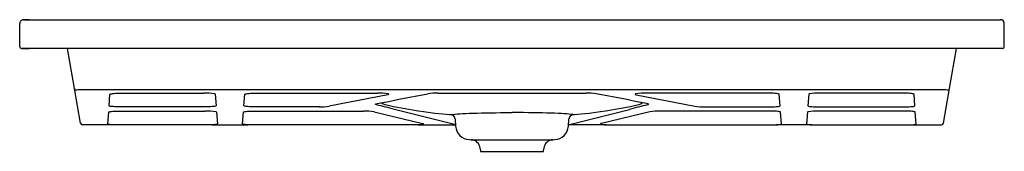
# Model space of a CAD drawing. Header units: millimetres. Extents: x 4655.06 to 4656.09, y 2623.59 to 2623.73.
import ezdxf

# ---------------------------------------------------------------- set-up
doc = ezdxf.new("R2010")
doc.units = ezdxf.units.MM
doc.layers.add('SANINDUSA', color=3, linetype='Continuous')

msp = doc.modelspace()

# ---------------------------------------------------------------- linework, layer by layer
at = {"layer": 'SANINDUSA'}
for p, q in [((4656.0267, 2623.7294), (4656.0767, 2623.7294)), ((4655.0567, 2623.7014), (4655.0567, 2623.7254)), ((4656.0867, 2623.7014), (4656.0867, 2623.7254)), ((4656.0767, 2623.6994), (4655.0587, 2623.6994)), ((4655.0587, 2623.6994), (4655.0667, 2623.6994)), ((4655.114, 2623.6573), (4655.1066, 2623.6994)), ((4656.0294, 2623.6573), (4656.0368, 2623.6994)), ((4656.0847, 2623.6994), (4656.0767, 2623.6994)), ((4655.1204, 2623.6211), (4655.114, 2623.6573)), ((4656.023, 2623.6211), (4656.0294, 2623.6573)), ((4656.0245, 2623.6559), (4655.1189, 2623.6559)), ((4655.1502, 2623.6393), (4655.1511, 2623.6514)), ((4655.1631, 2623.6525), (4655.2493, 2623.6525)), ((4655.2613, 2623.6514), (4655.2622, 2623.6393)), ((4655.2912, 2623.6393), (4655.2921, 2623.6514)), ((4655.3041, 2623.6525), (4655.431, 2623.6525)), ((4655.4419, 2623.6509), (4655.3805, 2623.6388)), ((4655.4534, 2623.6461), (4655.4836, 2623.6519)), ((4655.4944, 2623.6525), (4655.649, 2623.6525)), ((4655.69, 2623.6461), (4655.6597, 2623.6519)), ((4655.7015, 2623.6509), (4655.7629, 2623.6388)), ((4655.8393, 2623.6525), (4655.7124, 2623.6525)), ((4655.8522, 2623.6393), (4655.8513, 2623.6514)), ((4655.8821, 2623.6514), (4655.8812, 2623.6393)), ((4655.9803, 2623.6525), (4655.8941, 2623.6525)), ((4655.9932, 2623.6393), (4655.9923, 2623.6514)), ((4655.2503, 2623.6381), (4655.1621, 2623.6381)), ((4655.3698, 2623.6381), (4655.3031, 2623.6381)), ((4655.4487, 2623.6451), (4655.4534, 2623.6461)), ((4655.6947, 2623.6451), (4655.69, 2623.6461)), ((4655.7736, 2623.6381), (4655.8403, 2623.6381)), ((4655.8931, 2623.6381), (4655.9813, 2623.6381)), ((4655.1489, 2623.6204), (4655.1498, 2623.6326)), ((4655.1618, 2623.6338), (4655.2506, 2623.6338)), ((4655.2626, 2623.6326), (4655.2635, 2623.6204)), ((4655.2899, 2623.6204), (4655.2908, 2623.6326)), ((4655.3028, 2623.6338), (4655.4163, 2623.6338)), ((4655.4275, 2623.633), (4655.4781, 2623.6208)), ((4655.4516, 2623.6346), (4655.4487, 2623.6354)), ((4655.51, 2623.62), (4655.4516, 2623.6346)), ((4655.6334, 2623.62), (4655.6918, 2623.6346)), ((4655.7159, 2623.633), (4655.6652, 2623.6208)), ((4655.6918, 2623.6346), (4655.6947, 2623.6354)), ((4655.8406, 2623.6338), (4655.7271, 2623.6338)), ((4655.8535, 2623.6204), (4655.8526, 2623.6326)), ((4655.8808, 2623.6326), (4655.8799, 2623.6204)), ((4655.9816, 2623.6338), (4655.8928, 2623.6338)), ((4655.9945, 2623.6204), (4655.9936, 2623.6326)), ((4655.1544, 2623.6194), (4655.1224, 2623.6194)), ((4655.1608, 2623.6194), (4655.1544, 2623.6194)), ((4655.2516, 2623.6194), (4655.1608, 2623.6194)), ((4655.258, 2623.6194), (4655.2516, 2623.6194)), ((4655.258, 2623.6194), (4655.2954, 2623.6194)), ((4655.3018, 2623.6194), (4655.2954, 2623.6194)), ((4655.4671, 2623.6194), (4655.3018, 2623.6194)), ((4655.4736, 2623.6194), (4655.4671, 2623.6194)), ((4655.4736, 2623.6194), (4655.5126, 2623.6194)), ((4655.5123, 2623.6253), (4655.5127, 2623.6181)), ((4655.6307, 2623.6181), (4655.6311, 2623.6253)), ((4655.6698, 2623.6194), (4655.6307, 2623.6194)), ((4655.6698, 2623.6194), (4655.6762, 2623.6194)), ((4655.6762, 2623.6194), (4655.8416, 2623.6194)), ((4655.8416, 2623.6194), (4655.848, 2623.6194)), ((4655.8854, 2623.6194), (4655.848, 2623.6194)), ((4655.8854, 2623.6194), (4655.8918, 2623.6194)), ((4655.8918, 2623.6194), (4655.9826, 2623.6194)), ((4655.9826, 2623.6194), (4655.989, 2623.6194)), ((4655.989, 2623.6194), (4656.021, 2623.6194)), ((4655.527, 2623.6039), (4655.5289, 2623.6038)), ((4655.5289, 2623.6038), (4655.6145, 2623.6038)), ((4655.6145, 2623.6038), (4655.6164, 2623.6039)), ((4655.5384, 2623.5947), (4655.5387, 2623.5916)), ((4655.5387, 2623.5916), (4655.6047, 2623.5916)), ((4655.6047, 2623.5916), (4655.605, 2623.5947))]:
    msp.add_line(p, q, dxfattribs=at)
for points in [[(4655.0606, 2623.7294), (4655.1247, 2623.7294), (4655.1407, 2623.7294), (4655.1727, 2623.7294), (4655.3007, 2623.7294), (4655.5717, 2623.7294)], [(4655.0667, 2623.7294), (4655.0655, 2623.7294), (4655.0644, 2623.7294), (4655.0634, 2623.7294), (4655.0625, 2623.7294), (4655.0617, 2623.7294), (4655.0612, 2623.7294), (4655.0608, 2623.7294), (4655.0607, 2623.7294)], [(4655.5717, 2623.7294), (4655.5797, 2623.7294), (4655.5957, 2623.7294), (4655.6597, 2623.7294), (4655.9157, 2623.7294), (4656.0267, 2623.7294)], [(4656.0767, 2623.7294), (4656.0779, 2623.7294), (4656.079, 2623.7294), (4656.08, 2623.7294), (4656.0809, 2623.7294), (4656.0817, 2623.7294), (4656.0822, 2623.7294), (4656.0826, 2623.7294), (4656.0827, 2623.7294)], [(4655.1511, 2623.6514), (4655.1513, 2623.6516), (4655.1518, 2623.6518), (4655.1527, 2623.6519), (4655.1539, 2623.6521), (4655.1554, 2623.6522), (4655.1571, 2623.6524), (4655.159, 2623.6524), (4655.161, 2623.6525), (4655.1631, 2623.6525)], [(4655.2921, 2623.6514), (4655.2923, 2623.6516), (4655.2928, 2623.6518), (4655.2937, 2623.6519), (4655.2949, 2623.6521), (4655.2964, 2623.6522), (4655.2981, 2623.6524), (4655.3, 2623.6524), (4655.302, 2623.6525), (4655.3041, 2623.6525)], [(4655.4422, 2623.6518), (4655.4426, 2623.6517), (4655.443, 2623.6515), (4655.443, 2623.6513), (4655.4426, 2623.6511), (4655.4419, 2623.6509)], [(4655.7011, 2623.6518), (4655.7008, 2623.6517), (4655.7004, 2623.6515), (4655.7004, 2623.6513), (4655.7007, 2623.6511), (4655.7015, 2623.6509)], [(4655.8513, 2623.6514), (4655.8511, 2623.6516), (4655.8506, 2623.6518), (4655.8497, 2623.6519), (4655.8485, 2623.6521), (4655.847, 2623.6522), (4655.8453, 2623.6524), (4655.8434, 2623.6524), (4655.8414, 2623.6525), (4655.8393, 2623.6525)], [(4655.9923, 2623.6514), (4655.9921, 2623.6516), (4655.9916, 2623.6518), (4655.9907, 2623.6519), (4655.9895, 2623.6521), (4655.988, 2623.6522), (4655.9863, 2623.6524), (4655.9844, 2623.6524), (4655.9824, 2623.6525), (4655.9803, 2623.6525)], [(4655.1621, 2623.6381), (4655.16, 2623.6381), (4655.158, 2623.6382), (4655.1561, 2623.6383), (4655.1544, 2623.6384), (4655.153, 2623.6385), (4655.1518, 2623.6387), (4655.1509, 2623.6389), (4655.1504, 2623.6391), (4655.1502, 2623.6393)], [(4655.2622, 2623.6393), (4655.262, 2623.6391), (4655.2615, 2623.6389), (4655.2606, 2623.6387), (4655.2594, 2623.6385), (4655.258, 2623.6384), (4655.2563, 2623.6383), (4655.2544, 2623.6382), (4655.2524, 2623.6381), (4655.2503, 2623.6381)], [(4655.3031, 2623.6381), (4655.301, 2623.6381), (4655.299, 2623.6382), (4655.2971, 2623.6383), (4655.2954, 2623.6384), (4655.294, 2623.6385), (4655.2928, 2623.6387), (4655.2919, 2623.6389), (4655.2914, 2623.6391), (4655.2912, 2623.6393)], [(4655.4299, 2623.6402), (4655.4292, 2623.6405), (4655.4288, 2623.6407), (4655.4289, 2623.641), (4655.4294, 2623.6412), (4655.4305, 2623.6415)], [(4655.4305, 2623.6415), (4655.4367, 2623.6427), (4655.4428, 2623.6439), (4655.4487, 2623.6451)], [(4655.4421, 2623.6398), (4655.4476, 2623.6387), (4655.46, 2623.6364), (4655.4714, 2623.6344), (4655.4817, 2623.6329), (4655.491, 2623.6317), (4655.4992, 2623.6308), (4655.5063, 2623.6302), (4655.5081, 2623.6301)], [(4655.6353, 2623.6301), (4655.6371, 2623.6302), (4655.6442, 2623.6308), (4655.6524, 2623.6317), (4655.6617, 2623.6329), (4655.672, 2623.6344), (4655.6834, 2623.6364), (4655.6958, 2623.6387), (4655.7013, 2623.6398)], [(4655.7129, 2623.6415), (4655.7066, 2623.6427), (4655.7006, 2623.6439), (4655.6947, 2623.6451)], [(4655.7135, 2623.6402), (4655.7142, 2623.6405), (4655.7146, 2623.6407), (4655.7145, 2623.641), (4655.714, 2623.6412), (4655.7129, 2623.6415)], [(4655.8403, 2623.6381), (4655.8424, 2623.6381), (4655.8444, 2623.6382), (4655.8463, 2623.6383), (4655.848, 2623.6384), (4655.8494, 2623.6385), (4655.8506, 2623.6387), (4655.8515, 2623.6389), (4655.852, 2623.6391), (4655.8522, 2623.6393)], [(4655.8812, 2623.6393), (4655.8814, 2623.6391), (4655.8819, 2623.6389), (4655.8828, 2623.6387), (4655.884, 2623.6385), (4655.8854, 2623.6384), (4655.8871, 2623.6383), (4655.889, 2623.6382), (4655.891, 2623.6381), (4655.8931, 2623.6381)], [(4655.9813, 2623.6381), (4655.9834, 2623.6381), (4655.9854, 2623.6382), (4655.9873, 2623.6383), (4655.989, 2623.6384), (4655.9904, 2623.6385), (4655.9916, 2623.6387), (4655.9925, 2623.6389), (4655.993, 2623.6391), (4655.9932, 2623.6393)], [(4655.1498, 2623.6326), (4655.1499, 2623.6328), (4655.1505, 2623.633), (4655.1514, 2623.6332), (4655.1526, 2623.6334), (4655.1541, 2623.6335), (4655.1558, 2623.6336), (4655.1577, 2623.6337), (4655.1597, 2623.6337), (4655.1618, 2623.6338)], [(4655.2908, 2623.6326), (4655.2909, 2623.6328), (4655.2915, 2623.633), (4655.2924, 2623.6332), (4655.2936, 2623.6334), (4655.2951, 2623.6335), (4655.2968, 2623.6336), (4655.2987, 2623.6337), (4655.3007, 2623.6337), (4655.3028, 2623.6338)], [(4655.5081, 2623.6301), (4655.5081, 2623.6301), (4655.509, 2623.6302), (4655.5103, 2623.6303), (4655.5121, 2623.6305), (4655.5144, 2623.6307), (4655.517, 2623.6309), (4655.5199, 2623.6311), (4655.5233, 2623.6313), (4655.5271, 2623.6314), (4655.531, 2623.6316), (4655.5353, 2623.6317), (4655.5398, 2623.6318), (4655.5446, 2623.6319), (4655.5495, 2623.632), (4655.5544, 2623.632), (4655.5597, 2623.6321), (4655.565, 2623.6321), (4655.5717, 2623.6321)], [(4655.6353, 2623.6301), (4655.6352, 2623.6301), (4655.6344, 2623.6302), (4655.6331, 2623.6303), (4655.6313, 2623.6305), (4655.629, 2623.6307), (4655.6264, 2623.6309), (4655.6235, 2623.6311), (4655.62, 2623.6313), (4655.6163, 2623.6314), (4655.6123, 2623.6316), (4655.6081, 2623.6317), (4655.6036, 2623.6318), (4655.5988, 2623.6319), (4655.5939, 2623.632), (4655.589, 2623.632), (4655.5837, 2623.6321), (4655.5784, 2623.6321), (4655.5717, 2623.6321)], [(4655.8526, 2623.6326), (4655.8524, 2623.6328), (4655.8519, 2623.633), (4655.851, 2623.6332), (4655.8498, 2623.6334), (4655.8483, 2623.6335), (4655.8466, 2623.6336), (4655.8447, 2623.6337), (4655.8427, 2623.6337), (4655.8406, 2623.6338)], [(4655.9936, 2623.6326), (4655.9934, 2623.6328), (4655.9929, 2623.633), (4655.992, 2623.6332), (4655.9908, 2623.6334), (4655.9893, 2623.6335), (4655.9876, 2623.6336), (4655.9857, 2623.6337), (4655.9837, 2623.6337), (4655.9816, 2623.6338)], [(4655.1546, 2623.6194), (4655.1529, 2623.6195), (4655.1515, 2623.6197), (4655.1504, 2623.6198), (4655.1496, 2623.62), (4655.1491, 2623.6202), (4655.1489, 2623.6204)], [(4655.2635, 2623.6204), (4655.2633, 2623.6202), (4655.2628, 2623.62), (4655.262, 2623.6198), (4655.2609, 2623.6197), (4655.2595, 2623.6195), (4655.2578, 2623.6194)], [(4655.2956, 2623.6194), (4655.2939, 2623.6195), (4655.2925, 2623.6197), (4655.2914, 2623.6198), (4655.2906, 2623.62), (4655.2901, 2623.6202), (4655.2899, 2623.6204)], [(4655.4781, 2623.6208), (4655.4788, 2623.6206), (4655.479, 2623.6204), (4655.4789, 2623.6202), (4655.4784, 2623.62), (4655.4776, 2623.6199), (4655.4765, 2623.6197), (4655.4751, 2623.6195), (4655.4734, 2623.6194)], [(4655.5126, 2623.6196), (4655.5112, 2623.6198), (4655.51, 2623.62)], [(4655.6308, 2623.6196), (4655.6322, 2623.6198), (4655.6334, 2623.62)], [(4655.6652, 2623.6208), (4655.6646, 2623.6206), (4655.6644, 2623.6204), (4655.6645, 2623.6202), (4655.665, 2623.62), (4655.6658, 2623.6199), (4655.6669, 2623.6197), (4655.6683, 2623.6195), (4655.67, 2623.6194)], [(4655.8478, 2623.6194), (4655.8495, 2623.6195), (4655.8509, 2623.6197), (4655.852, 2623.6198), (4655.8528, 2623.62), (4655.8533, 2623.6202), (4655.8535, 2623.6204)], [(4655.8799, 2623.6204), (4655.8801, 2623.6202), (4655.8806, 2623.62), (4655.8814, 2623.6198), (4655.8825, 2623.6197), (4655.8839, 2623.6195), (4655.8856, 2623.6194)], [(4655.9888, 2623.6194), (4655.9905, 2623.6195), (4655.9919, 2623.6197), (4655.993, 2623.6198), (4655.9938, 2623.62), (4655.9943, 2623.6202), (4655.9945, 2623.6204)]]:
    msp.add_lwpolyline(points, dxfattribs=at)
for centre, radius, start, end in [((4655.0607, 2623.7254), 0.004, 89.9999, 179.9999), ((4656.0827, 2623.7254), 0.004, 0.0001, 90.0001), ((4655.0587, 2623.7014), 0.002, 180, 270), ((4656.0847, 2623.7014), 0.002, 270, 0), ((4655.116, 2623.6576), 0.00199, 190.1065, 270.2091), ((4656.0274, 2623.6576), 0.00199, 269.7909, 349.8935), ((4655.1181, 2623.6487), 0.00725, 84.0821, 107.302), ((4655.2512, 2623.5951), 0.0575, 80.6707, 91.8822), ((4655.2603, 2623.6503), 0.00151, 45.5714, 81.9229), ((4655.433, 2623.5965), 0.0561, 80.5096, 92.0687), ((4655.4931, 2623.5837), 0.0688, 88.898, 97.8754), ((4655.6503, 2623.5837), 0.0688, 82.1246, 91.102), ((4655.7104, 2623.597), 0.0555, 87.8932, 99.5988), ((4655.8831, 2623.6503), 0.00151, 98.0771, 134.4286), ((4655.8922, 2623.5951), 0.0575, 88.1178, 99.3293), ((4656.0252, 2623.6487), 0.00725, 72.698, 95.9179), ((4655.3712, 2623.7049), 0.0668, 268.8504, 278.0502), ((4655.3449, 2623.2739), 0.3761, 73.9763, 76.9275), ((4655.4453, 2623.6588), 0.0193, 239.226, 260.2418), ((4655.7985, 2623.2739), 0.3761, 103.0725, 106.0237), ((4655.6981, 2623.6588), 0.0193, 279.7582, 300.774), ((4655.7722, 2623.7049), 0.0668, 261.9498, 271.1496), ((4655.2525, 2623.5763), 0.0575, 80.6707, 91.8822), ((4655.2616, 2623.6315), 0.00151, 45.5734, 81.9208), ((4655.4179, 2623.572), 0.0618, 81.0807, 91.4798), ((4655.5074, 2623.6251), 0.00493, 2.2715, 85.5565), ((4655.636, 2623.6251), 0.00493, 94.5603, 177.699), ((4655.7255, 2623.572), 0.0618, 88.5202, 98.9193), ((4655.8818, 2623.6315), 0.00151, 98.0792, 134.4266), ((4655.8909, 2623.5763), 0.0575, 88.1178, 99.3293), ((4655.1224, 2623.6214), 0.002, 189.9995, 270.0002), ((4655.5277, 2623.6189), 0.015, 183, 267.4711), ((4655.6157, 2623.6189), 0.015, 272.5289, 357), ((4656.021, 2623.6214), 0.002, 269.9998, 350.0005), ((4655.5285, 2623.5938), 0.01, 5, 87.4711), ((4655.6149, 2623.5938), 0.01, 92.5289, 175)]:
    msp.add_arc(centre, radius, start, end, dxfattribs=at)

doc.saveas('drawing.dxf')
